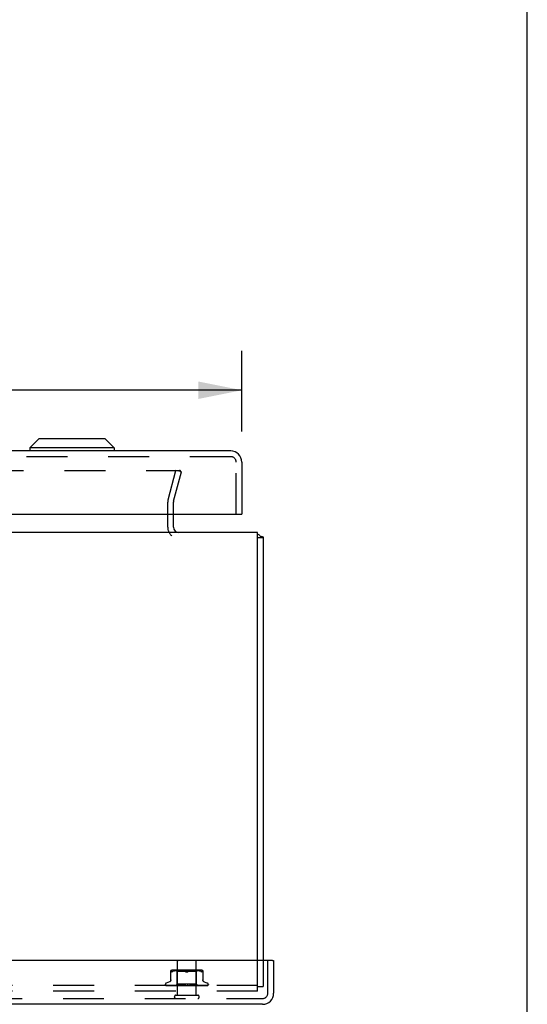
# Model space of a CAD drawing. Header units: inches. Extents: x 0 to 97.1, y 0 to 62.9.
# Tile 36 of 60: x 90.5 to 97.1, y 7.6 to 20.5. Entities that reach past the tile are written whole.
import ezdxf

# ---------------------------------------------------------------- set-up
doc = ezdxf.new("R2010")
doc.units = ezdxf.units.IN
doc.header["$LTSCALE"] = 5.342857
doc.header["$MEASUREMENT"] = 0
doc.linetypes.add('HIDDEN', pattern=[0.2, 0.1, -0.1])
doc.layers.get('0').update_dxf_attribs({"linetype": 'CONTINUOUS'})
for name, color, linetype in [('DEFAULT_2', 8, 'HIDDEN'), ('DIMENSIONS', 7, 'CONTINUOUS'), ('FRONT_COVER', 7, 'CONTINUOUS'), ('REAR_DOOR', 7, 'CONTINUOUS')]:
    doc.layers.add(name, color=color, linetype=linetype)
doc.styles.get("Standard").update_dxf_attribs({"font": 'arial.ttf'})
doc.dimstyles.new('DIMSTYLE_1', dxfattribs={"dimtxt": 0.428571, "dimasz": 0.571429, "dimexe": 0.09, "dimexo": 0.07, "dimgap": 0.0375, "dimtad": 0, "dimtih": 1, "dimtoh": 1, "dimzin": 4, "dimdsep": 46, "dimtxsty": 'Standard', "dimblk": '_FILLED', "dimblk1": '_FILLED', "dimblk2": '_FILLED', "dimcen": 0.09, "dimadec": 3, "dimazin": 1, "dimtfac": 1, "dimtdec": 3, "dimtofl": 0, "dimtmove": 0, "dimatfit": 3, "dimldrblk": '_FILLED', "dimfxl": 0, "dimtolj": 1, "dimtzin": 4, "dimarcsym": 0})

# ---------------------------------------------------------------- blocks, each defined once
blk = doc.blocks.new('_FILLED')
at = {"color": 0, "linetype": 'ByBlock'}
blk.add_solid([(0, 0), (-1, 0.2), (-1, -0.2)], dxfattribs=at)
blk = doc.blocks.new('*D4')
at = {"layer": 'DIMENSIONS', "color": 2, "linetype": 'Continuous'}
for p, q in [((69.785, 15.115), (69.785, 16.169)), ((93.41, 15.115), (93.41, 16.169)), ((69.785, 15.654), (78.741, 15.654)), ((93.41, 15.654), (84.453, 15.654))]:
    blk.add_line(p, q, dxfattribs=at)
at = {"layer": 'DIMENSIONS', "color": 2, "linetype": 'Continuous', "xscale": 0.5714285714, "yscale": 0.5714285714, "zscale": 0.5714285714, "rotation": 180}
blk.add_blockref('_FILLED', (69.785, 15.654), dxfattribs=at)
at = {"layer": 'DIMENSIONS', "color": 2, "linetype": 'Continuous', "xscale": 0.5714285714, "yscale": 0.5714285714, "zscale": 0.5714285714}
blk.add_blockref('_FILLED', (93.41, 15.654), dxfattribs=at)
at = {"layer": 'DIMENSIONS', "color": 2, "linetype": 'Continuous', "insert": (81.597, 15.869), "char_height": 0.42857, "width": 5.28306, "attachment_point": 2, "line_spacing_factor": 0.9}
blk.add_mtext('23.63 REAR DOOR', dxfattribs=at)

msp = doc.modelspace()

# ---------------------------------------------------------------- linework, layer by layer
at = {"color": 7, "linetype": 'Continuous'}
for p, q in [((97.142857, 0), (97.142857, 62.857143)), ((93.615219, 13.729173), (93.690219, 13.729173)), ((93.694219, 12.710673), (93.690219, 12.710673)), ((93.694219, 12.373673), (93.694219, 12.710673)), ((93.694219, 12.373673), (93.690219, 12.373673)), ((93.694219, 9.710673), (93.690219, 9.710673)), ((93.694219, 9.373673), (93.694219, 9.710673)), ((93.694219, 9.373673), (93.690219, 9.373673))]:
    msp.add_line(p, q, dxfattribs=at)
at = {"color": 3, "linetype": 'Continuous'}
for p, q in [((92.515219, 13.862173), (92.515219, 14.035094)), ((93.615219, 13.792173), (69.765219, 13.792173)), ((93.615219, 8.197173), (93.615219, 13.792173)), ((93.690219, 13.729173), (93.690219, 8.197173))]:
    msp.add_line(p, q, dxfattribs=at)
for points in [[(93.647034, 13.750414), (93.648139, 13.749415), (93.649425, 13.74843), (93.650906, 13.747461), (93.652569, 13.746523), (93.654404, 13.745624), (93.656392, 13.744767), (93.658516, 13.743954), (93.660733, 13.743189), (93.663, 13.742472), (93.665285, 13.741798), (93.667546, 13.741164)], [(93.667546, 13.741164), (93.674038, 13.739399), (93.676022, 13.738839), (93.677877, 13.738288), (93.679553, 13.737755), (93.681132, 13.737209), (93.682699, 13.736609), (93.684137, 13.735985), (93.685379, 13.735365), (93.686455, 13.734739), (93.687368, 13.734109), (93.688139, 13.733471), (93.688777, 13.73282), (93.689293, 13.732151), (93.689693, 13.73146), (93.689982, 13.730739), (93.690159, 13.729976), (93.690219, 13.729173)]]:
    msp.add_lwpolyline(points, dxfattribs=at)
for centre, radius, start, end in [((92.585219, 13.862173), 0.07, 180, 270), ((93.545219, 13.647173), 0.145, 45.3986221, 61.1263484)]:
    msp.add_arc(centre, radius, start, end, dxfattribs=at)
at = {"layer": 'DEFAULT_2', "color": 8, "linetype": 'HIDDEN'}
for p, q in [((70.787797, 14.604681), (92.592641, 14.604681)), ((92.444138, 14.220387), (92.547109, 14.604681)), ((92.516582, 14.200976), (92.619553, 14.585269)), ((92.619553, 14.585269), (92.547109, 14.604681)), ((92.594465, 14.6046), (92.592641, 14.604681)), ((92.440219, 13.862173), (92.440219, 14.190623)), ((92.515219, 14.035094), (92.515219, 14.190623)), ((93.615219, 7.792173), (93.615219, 8.197173)), ((93.690219, 8.197173), (93.690219, 7.855173)), ((93.615219, 7.867173), (69.765219, 7.867173)), ((93.615219, 7.792173), (69.765219, 7.792173)), ((93.615219, 7.855173), (93.690219, 7.855173))]:
    msp.add_line(p, q, dxfattribs=at)
for points in [[(92.612215, 14.589329), (92.611761, 14.59103), (92.611149, 14.592683), (92.610385, 14.594276), (92.609473, 14.595796), (92.608423, 14.597229), (92.607242, 14.598564), (92.605941, 14.59979), (92.604529, 14.600897), (92.60302, 14.601876), (92.601424, 14.602718), (92.599757, 14.603417), (92.59803, 14.603966), (92.596259, 14.604362), (92.594465, 14.6046)], [(92.612641, 14.585361), (92.612598, 14.584088), (92.612396, 14.58235), (92.61203, 14.580623)], [(92.612215, 14.589329), (92.612507, 14.587596), (92.612635, 14.585844), (92.612641, 14.585361)]]:
    msp.add_lwpolyline(points, dxfattribs=at)
for centre, radius, start, end in [((92.555219, 14.190623), 0.115, 165, 180), ((92.555219, 14.190623), 0.04, 165, 180), ((92.585219, 13.862173), 0.145, 180, 231.2450787)]:
    msp.add_arc(centre, radius, start, end, dxfattribs=at)
at = {"layer": 'FRONT_COVER', "color": 3, "linetype": 'Continuous'}
for p, q in [((93.810219, 8.197173), (69.570219, 8.197173)), ((93.825219, 8.197173), (93.825219, 7.767173)), ((93.680219, 7.622173), (69.700219, 7.622173))]:
    msp.add_line(p, q, dxfattribs=at)
at = {"layer": 'FRONT_COVER', "color": 8, "linetype": 'HIDDEN'}
for p, q in [((92.566219, 7.740173), (92.566219, 8.187173)), ((92.814219, 7.740173), (92.814219, 8.187173)), ((93.750219, 7.767173), (93.750219, 8.197173)), ((92.481886, 7.934458), (92.481886, 8.063681)), ((92.489166, 8.045351), (92.491271, 8.046027)), ((92.493711, 8.046999), (92.491271, 8.046027)), ((92.493711, 8.046999), (92.496469, 8.048262)), ((92.504931, 8.051867), (92.496469, 8.048262)), ((92.513791, 8.054933), (92.504902, 8.051857)), ((92.869812, 8.069197), (92.510627, 8.069197)), ((92.523149, 8.057442), (92.513743, 8.054918)), ((92.532704, 8.059444), (92.523096, 8.057429)), ((92.542241, 8.060955), (92.532653, 8.059434)), ((92.55161, 8.062059), (92.542191, 8.060948)), ((92.564969, 8.049197), (92.544969, 8.069196)), ((92.560537, 8.062824), (92.551554, 8.062054)), ((92.569187, 8.063307), (92.560455, 8.062818)), ((92.690219, 8.049197), (92.564969, 8.049197)), ((92.564969, 7.886174), (92.564969, 8.049197)), ((92.577569, 8.063593), (92.569072, 8.063302)), ((92.58588, 8.063676), (92.577424, 8.06359)), ((92.594306, 8.063596), (92.58571, 8.063676)), ((92.602893, 8.063308), (92.594117, 8.0636)), ((92.61178, 8.062805), (92.602694, 8.063317)), ((92.620877, 8.062021), (92.611584, 8.062818)), ((92.630191, 8.060913), (92.620697, 8.062039)), ((92.639582, 8.059411), (92.630037, 8.060934)), ((92.648962, 8.057447), (92.639461, 8.059433)), ((92.658186, 8.054972), (92.648879, 8.057467)), ((92.667034, 8.051909), (92.675636, 8.048262)), ((92.815469, 8.049197), (92.690219, 8.049197)), ((92.713404, 8.051909), (92.704803, 8.048262)), ((92.722301, 8.054986), (92.713383, 8.051901)), ((92.73156, 8.057467), (92.722253, 8.054972)), ((92.740857, 8.059411), (92.750248, 8.060913)), ((92.759742, 8.062039), (92.750248, 8.060913)), ((92.768854, 8.062818), (92.759561, 8.062021)), ((92.777744, 8.063317), (92.768659, 8.062805)), ((92.786322, 8.0636), (92.777545, 8.063308)), ((92.794729, 8.063676), (92.786132, 8.063596)), ((92.803014, 8.06359), (92.794558, 8.063676)), ((92.811366, 8.063302), (92.80287, 8.063593)), ((92.819984, 8.062818), (92.811251, 8.063307)), ((92.815469, 8.049197), (92.835469, 8.069196)), ((92.815469, 7.886174), (92.815469, 8.049197)), ((92.828884, 8.062054), (92.819901, 8.062824)), ((92.838248, 8.060948), (92.828828, 8.062059)), ((92.847785, 8.059434), (92.838198, 8.060955)), ((92.857342, 8.057429), (92.847734, 8.059444)), ((92.866695, 8.054918), (92.85729, 8.057442)), ((92.875537, 8.051857), (92.866647, 8.054933)), ((92.875507, 8.051867), (92.883969, 8.048262)), ((92.898553, 8.048262), (92.898366, 8.046999)), ((92.898553, 8.063681), (92.898553, 7.934458)), ((92.408969, 7.883669), (92.408969, 7.882839)), ((92.416318, 7.870601), (92.416982, 7.870116)), ((92.487553, 7.868815), (92.418588, 7.869816)), ((92.462227, 7.914724), (92.419935, 7.899331)), ((92.420006, 7.867173), (92.694559, 7.867173)), ((92.472519, 7.869141), (92.427813, 7.869816)), ((92.428662, 7.869803), (92.429867, 7.869133)), ((92.446536, 7.869815), (92.446072, 7.869855)), ((92.562848, 7.867959), (92.44653, 7.869816)), ((92.509844, 7.868815), (92.449418, 7.869816)), ((92.515153, 7.868507), (92.472519, 7.869141)), ((92.474043, 7.869815), (92.473974, 7.86982)), ((92.473984, 7.86982), (92.480055, 7.869048)), ((92.474069, 7.869815), (92.474043, 7.869815)), ((92.577659, 7.867959), (92.474064, 7.869815)), ((92.477958, 7.869815), (92.477904, 7.869817)), ((92.547431, 7.867959), (92.487268, 7.868815)), ((92.55265, 7.867959), (92.49517, 7.868815)), ((92.596139, 7.867958), (92.509424, 7.869815)), ((92.509429, 7.869814), (92.509559, 7.869805)), ((92.558016, 7.868814), (92.51419, 7.869815)), ((92.520838, 7.868605), (92.528917, 7.867785)), ((92.528917, 7.867785), (92.53521, 7.867173)), ((92.545968, 7.867173), (92.564969, 7.886174)), ((92.547431, 7.86796), (92.547356, 7.867936)), ((92.54738, 7.86796), (92.547407, 7.867936)), ((92.618378, 7.867957), (92.551341, 7.869814)), ((92.551342, 7.869814), (92.551596, 7.869798)), ((92.551602, 7.869797), (92.56413, 7.868599)), ((92.55265, 7.86796), (92.552468, 7.867936)), ((92.552497, 7.86796), (92.55262, 7.867936)), ((92.589791, 7.868813), (92.55681, 7.869814)), ((92.596552, 7.867958), (92.558016, 7.868814)), ((92.562848, 7.86796), (92.562559, 7.867936)), ((92.562599, 7.867959), (92.562805, 7.867936)), ((92.56413, 7.868599), (92.572949, 7.867781)), ((92.815469, 7.886174), (92.564969, 7.886174)), ((92.571402, 7.867173), (92.577264, 7.867936)), ((92.572949, 7.867781), (92.579679, 7.867173)), ((92.577659, 7.867959), (92.577264, 7.867936)), ((92.577323, 7.867959), (92.577596, 7.867936)), ((92.582715, 7.867173), (92.577596, 7.867936)), ((92.589029, 7.867173), (92.596052, 7.867936)), ((92.618856, 7.867957), (92.589791, 7.868813)), ((92.596553, 7.867959), (92.596052, 7.867936)), ((92.596139, 7.867958), (92.596458, 7.867936)), ((92.602861, 7.867173), (92.596458, 7.867936)), ((92.598326, 7.869811), (92.598591, 7.869794)), ((92.643265, 7.867955), (92.598331, 7.869811)), ((92.598619, 7.869792), (92.605364, 7.869184)), ((92.618367, 7.869135), (92.604323, 7.869809)), ((92.605364, 7.869184), (92.616003, 7.868236)), ((92.610314, 7.867173), (92.618243, 7.867936)), ((92.616003, 7.868236), (92.620177, 7.867868)), ((92.618484, 7.867953), (92.618243, 7.867936)), ((92.631876, 7.8685), (92.618367, 7.869135)), ((92.618378, 7.867958), (92.618708, 7.867936)), ((92.618856, 7.867957), (92.618484, 7.867953)), ((92.626164, 7.867173), (92.618708, 7.867936)), ((92.620177, 7.867868), (92.623741, 7.867555)), ((92.623741, 7.867555), (92.626783, 7.86729)), ((92.626783, 7.86729), (92.628131, 7.867173)), ((92.643803, 7.867954), (92.631876, 7.8685)), ((92.634487, 7.867173), (92.643035, 7.867936)), ((92.643803, 7.867954), (92.643035, 7.867936)), ((92.643265, 7.867955), (92.643543, 7.867936)), ((92.651782, 7.867173), (92.643543, 7.867936)), ((92.678789, 7.867173), (92.648852, 7.869792)), ((92.66072, 7.869098), (92.655322, 7.869767)), ((92.660674, 7.867173), (92.669533, 7.867936)), ((92.666008, 7.868467), (92.66072, 7.869098)), ((92.670749, 7.867921), (92.666008, 7.868467)), ((92.687929, 7.867173), (92.696778, 7.867936)), ((92.693747, 7.867173), (92.694124, 7.867367)), ((92.695765, 7.868149), (92.695835, 7.868208)), ((92.695913, 7.868273), (92.695999, 7.868344)), ((92.70621, 7.867173), (92.697315, 7.867936)), ((92.700415, 7.867173), (92.960257, 7.867173)), ((92.715266, 7.867173), (92.723786, 7.867936)), ((92.731771, 7.868493), (92.723404, 7.867947)), ((92.723983, 7.867951), (92.723787, 7.867936)), ((92.757204, 7.869806), (92.723983, 7.86795)), ((92.733052, 7.867173), (92.724309, 7.867936)), ((92.757006, 7.869792), (92.727145, 7.867173)), ((92.741218, 7.869127), (92.731771, 7.868493)), ((92.751002, 7.869801), (92.741218, 7.869127)), ((92.741699, 7.867173), (92.749582, 7.867936)), ((92.773302, 7.868812), (92.74939, 7.867956)), ((92.74939, 7.867957), (92.750071, 7.867936)), ((92.749897, 7.867957), (92.749582, 7.867936)), ((92.806138, 7.869813), (92.749897, 7.867957)), ((92.758346, 7.867173), (92.750071, 7.867936)), ((92.757014, 7.869792), (92.757214, 7.869807)), ((92.766271, 7.867173), (92.773231, 7.867936)), ((92.807068, 7.868814), (92.773114, 7.867958)), ((92.773114, 7.867958), (92.773669, 7.867936)), ((92.773561, 7.867958), (92.773231, 7.867936)), ((92.800386, 7.869812), (92.773302, 7.868812)), ((92.850787, 7.869815), (92.773561, 7.867958)), ((92.781179, 7.867173), (92.773669, 7.867936)), ((92.776928, 7.867173), (92.792868, 7.868598)), ((92.788094, 7.867173), (92.793881, 7.867936)), ((92.792868, 7.868598), (92.805859, 7.869795)), ((92.82128, 7.868506), (92.793804, 7.867959)), ((92.793804, 7.867959), (92.794252, 7.867936)), ((92.79418, 7.867959), (92.793881, 7.867936)), ((92.889599, 7.869815), (92.79418, 7.867959)), ((92.800723, 7.867173), (92.794252, 7.867936)), ((92.805864, 7.869795), (92.806146, 7.869813)), ((92.806379, 7.867173), (92.810783, 7.867936)), ((92.845647, 7.869814), (92.807068, 7.868814)), ((92.921188, 7.869816), (92.810732, 7.867959)), ((92.810732, 7.867959), (92.811074, 7.867936)), ((92.811026, 7.867959), (92.810783, 7.867936)), ((92.816274, 7.867173), (92.811074, 7.867936)), ((92.83371, 7.867933), (92.815469, 7.886174)), ((92.869277, 7.869484), (92.82128, 7.868506)), ((92.840422, 7.868214), (92.823293, 7.867959)), ((92.823293, 7.86796), (92.823528, 7.867936)), ((92.823495, 7.86796), (92.823329, 7.867936)), ((92.823595, 7.867173), (92.834338, 7.868185)), ((92.87948, 7.869141), (92.825762, 7.868214)), ((92.831036, 7.86796), (92.831165, 7.867936)), ((92.889982, 7.868815), (92.831037, 7.867959)), ((92.831139, 7.86796), (92.831063, 7.867936)), ((92.848972, 7.868214), (92.831139, 7.867959)), ((92.834432, 7.867173), (92.833683, 7.86796)), ((92.893951, 7.868815), (92.833684, 7.867959)), ((92.833689, 7.867954), (92.833707, 7.867936)), ((92.834338, 7.868185), (92.842974, 7.869032)), ((92.899554, 7.869141), (92.839959, 7.868214)), ((92.842974, 7.869032), (92.850572, 7.8698)), ((92.850579, 7.869801), (92.850782, 7.869814)), ((92.923216, 7.869485), (92.859703, 7.868506)), ((92.865464, 7.867173), (92.871463, 7.867788)), ((92.885248, 7.869815), (92.869277, 7.869484)), ((92.957261, 7.869816), (92.86928, 7.868507)), ((92.917781, 7.869816), (92.87948, 7.869141)), ((92.889562, 7.869811), (92.889595, 7.869815)), ((92.962786, 7.869816), (92.893951, 7.868815)), ((92.942077, 7.869816), (92.899554, 7.869141)), ((92.958453, 7.869816), (92.912815, 7.869141)), ((92.918211, 7.914724), (92.960503, 7.899331)), ((92.92144, 7.869834), (92.921183, 7.869815)), ((92.944418, 7.869816), (92.923216, 7.869485)), ((92.971469, 7.883669), (92.971469, 7.882839)), ((92.548219, 7.740173), (92.832219, 7.740173)), ((69.700219, 7.697173), (93.680219, 7.697173))]:
    msp.add_line(p, q, dxfattribs=at)
at = {"layer": 'FRONT_COVER', "color": 7, "linetype": 'Continuous'}
msp.add_line((93.810219, 8.197173), (93.825219, 8.197173), dxfattribs=at)
at = {"layer": 'FRONT_COVER', "color": 8, "linetype": 'HIDDEN'}
for points in [[(92.489166, 8.045351), (92.487348, 8.044955), (92.485793, 8.044821), (92.484483, 8.044955), (92.483413, 8.045351), (92.4826, 8.046027), (92.482072, 8.046999), (92.481886, 8.048262)], [(92.675636, 8.048262), (92.667055, 8.051901), (92.658138, 8.054986)], [(92.690219, 8.044824), (92.687833, 8.044911), (92.685394, 8.045195), (92.682917, 8.04568), (92.680442, 8.046356), (92.678009, 8.047215), (92.675636, 8.048262)], [(92.675636, 8.048262), (92.676892, 8.047682), (92.678217, 8.04714), (92.679613, 8.046629), (92.681067, 8.046165), (92.682565, 8.045761), (92.684096, 8.045423), (92.685651, 8.045158), (92.687204, 8.044969), (92.688726, 8.044858), (92.690219, 8.044824)], [(92.690219, 8.044824), (92.692128, 8.044882), (92.694049, 8.045058), (92.695985, 8.045357), (92.697896, 8.045766), (92.699752, 8.046281), (92.701533, 8.046879), (92.703215, 8.047537), (92.704803, 8.048262)], [(92.704803, 8.048262), (92.702427, 8.047214), (92.699992, 8.046354), (92.697516, 8.045678), (92.69504, 8.045195), (92.692603, 8.044911), (92.690219, 8.044824)], [(92.750402, 8.060934), (92.740977, 8.059433), (92.731476, 8.057447)], [(92.895955, 8.044955), (92.894645, 8.044821), (92.893091, 8.044955), (92.891272, 8.045351), (92.889167, 8.046027), (92.886728, 8.046999), (92.883969, 8.048262)], [(92.895955, 8.044955), (92.897025, 8.045351), (92.897839, 8.046027), (92.898366, 8.046999)], [(92.418592, 7.869815), (92.417961, 7.869856), (92.417355, 7.869958), (92.416794, 7.870111), (92.416291, 7.8703), (92.415859, 7.870508)], [(92.415867, 7.870503), (92.416743, 7.870059), (92.418042, 7.86948), (92.419417, 7.868947), (92.42087, 7.868453), (92.422407, 7.867989), (92.42404, 7.867553), (92.425663, 7.867173)], [(92.416283, 7.870627), (92.416266, 7.870638), (92.416318, 7.870601)], [(92.419189, 7.869815), (92.418759, 7.869836), (92.418163, 7.869917), (92.417613, 7.870046), (92.417135, 7.870206), (92.416752, 7.87037), (92.416473, 7.870513), (92.416315, 7.870607), (92.416283, 7.870627)], [(92.416982, 7.870116), (92.417328, 7.869869), (92.417723, 7.869596), (92.418159, 7.869308), (92.418636, 7.869008), (92.419148, 7.868702), (92.419696, 7.868397), (92.420278, 7.868094), (92.420892, 7.867801), (92.421538, 7.86752), (92.422213, 7.867256), (92.422446, 7.867173)], [(92.418029, 7.868008), (92.418165, 7.867939), (92.419037, 7.867542), (92.420006, 7.867173)], [(92.427819, 7.869815), (92.427382, 7.86984), (92.4269, 7.869912), (92.426692, 7.869959)], [(92.426696, 7.869959), (92.428083, 7.869619), (92.430099, 7.869152), (92.432187, 7.868702), (92.434342, 7.868269), (92.436564, 7.867852), (92.438851, 7.867453), (92.440579, 7.867173)], [(92.428262, 7.870027), (92.428206, 7.870047), (92.428159, 7.870066), (92.428226, 7.870034), (92.428399, 7.869945), (92.428662, 7.869803)], [(92.429589, 7.869815), (92.429146, 7.869841), (92.428699, 7.869909), (92.428384, 7.869987), (92.428262, 7.870027)], [(92.49517, 7.868815), (92.451124, 7.869485), (92.429589, 7.869816)], [(92.429867, 7.869133), (92.430364, 7.868864), (92.430895, 7.868585), (92.431458, 7.868303), (92.43205, 7.868021), (92.43267, 7.867746), (92.433317, 7.867481), (92.433987, 7.867231), (92.434154, 7.867173)], [(92.44608, 7.869855), (92.448054, 7.869527), (92.450872, 7.869076), (92.453725, 7.868639), (92.456608, 7.868218), (92.459521, 7.86781), (92.462455, 7.867419), (92.464397, 7.867173)], [(92.448915, 7.869867), (92.44891, 7.869868), (92.448979, 7.869846), (92.449172, 7.869773), (92.449484, 7.86964), (92.449895, 7.869452), (92.45039, 7.869215), (92.451587, 7.868634)], [(92.449417, 7.869815), (92.449164, 7.869829), (92.448967, 7.869856), (92.448915, 7.869867)], [(92.451587, 7.868634), (92.452269, 7.86831), (92.452996, 7.867981), (92.453763, 7.867655), (92.454566, 7.867343), (92.455043, 7.867173)], [(92.481886, 7.942302), (92.481653, 7.938631), (92.480949, 7.934967), (92.479775, 7.931413), (92.478151, 7.928025), (92.476104, 7.924872), (92.473671, 7.922015), (92.470909, 7.919502), (92.467872, 7.917381), (92.464612, 7.915671), (92.462695, 7.914894)], [(92.477904, 7.869817), (92.47791, 7.869816), (92.478036, 7.869792), (92.478313, 7.869715), (92.478728, 7.869572), (92.479255, 7.869363), (92.479854, 7.869104), (92.480516, 7.868805), (92.481227, 7.868479), (92.481989, 7.868133), (92.482815, 7.867774), (92.483695, 7.867418), (92.484358, 7.867173)], [(92.547716, 7.868506), (92.495382, 7.869484), (92.477961, 7.869815)], [(92.480055, 7.869048), (92.483601, 7.868615), (92.487135, 7.868197), (92.490657, 7.867793), (92.496318, 7.867173)], [(92.509567, 7.869805), (92.512549, 7.869481), (92.520838, 7.868605)], [(92.514188, 7.869814), (92.51438, 7.869799), (92.514694, 7.869746), (92.515123, 7.869639), (92.515646, 7.86947), (92.516244, 7.869245), (92.516889, 7.868976), (92.517574, 7.868673), (92.519024, 7.868012)], [(92.519024, 7.868012), (92.519788, 7.867675), (92.520578, 7.867348), (92.521033, 7.867173)], [(92.546041, 7.867173), (92.54632, 7.867365), (92.546632, 7.867556), (92.546978, 7.867746), (92.547356, 7.867936)], [(92.546342, 7.867173), (92.546656, 7.867446), (92.546917, 7.867662), (92.547125, 7.867821), (92.547278, 7.867921), (92.547371, 7.867959), (92.54738, 7.86796)], [(92.546977, 7.867173), (92.547184, 7.867446), (92.547333, 7.867662), (92.547426, 7.867821), (92.547461, 7.867921), (92.547438, 7.867959), (92.547431, 7.86796)], [(92.54778, 7.867173), (92.547636, 7.867365), (92.547526, 7.867556), (92.54745, 7.867746), (92.547407, 7.867936)], [(92.549512, 7.867173), (92.550205, 7.867365), (92.550928, 7.867556), (92.551683, 7.867746), (92.552468, 7.867936)], [(92.550908, 7.867173), (92.551318, 7.867446), (92.55168, 7.867662), (92.551996, 7.867821), (92.552261, 7.867921), (92.552468, 7.867959), (92.552497, 7.86796)], [(92.554668, 7.867173), (92.554106, 7.867365), (92.553577, 7.867556), (92.553082, 7.867746), (92.55262, 7.867936)], [(92.552789, 7.867173), (92.552881, 7.867446), (92.552914, 7.867662), (92.552888, 7.867821), (92.552804, 7.867921), (92.55265, 7.86796)], [(92.556801, 7.869813), (92.556929, 7.869807), (92.557377, 7.869756), (92.557927, 7.869643), (92.558557, 7.869459), (92.559239, 7.869212), (92.559958, 7.868913), (92.560688, 7.868581)], [(92.558069, 7.867173), (92.55915, 7.867365), (92.560258, 7.867556), (92.561395, 7.867746), (92.562559, 7.867936)], [(92.560509, 7.867173), (92.560999, 7.867446), (92.56145, 7.867662), (92.561863, 7.867821), (92.562231, 7.867921), (92.562544, 7.867959), (92.562599, 7.867959)], [(92.560688, 7.868581), (92.562169, 7.867872), (92.562919, 7.867523), (92.563728, 7.867173)], [(92.566455, 7.867173), (92.565495, 7.867365), (92.564567, 7.867556), (92.56367, 7.867746), (92.562805, 7.867936)], [(92.563567, 7.867173), (92.563542, 7.867446), (92.563457, 7.867662), (92.563313, 7.867821), (92.563113, 7.867921), (92.562848, 7.86796)], [(92.574797, 7.867173), (92.575351, 7.867446), (92.575874, 7.867662), (92.576369, 7.867821), (92.576826, 7.867921), (92.577234, 7.867959), (92.577323, 7.867959)], [(92.578924, 7.867173), (92.578781, 7.867446), (92.578582, 7.867662), (92.578325, 7.867821), (92.578016, 7.867921), (92.577659, 7.867959)], [(92.593258, 7.867173), (92.593859, 7.867447), (92.594435, 7.867663), (92.594987, 7.867821), (92.595511, 7.86792), (92.596, 7.867958), (92.596139, 7.867958)], [(92.598302, 7.867173), (92.598048, 7.867446), (92.597742, 7.867662), (92.597381, 7.867821), (92.596974, 7.867921), (92.596553, 7.867959)], [(92.604305, 7.869809), (92.604904, 7.86975), (92.605577, 7.869615), (92.606281, 7.869405), (92.606969, 7.869144), (92.60764, 7.868846), (92.608278, 7.868529), (92.608891, 7.868205), (92.609489, 7.867882), (92.610082, 7.867565), (92.610688, 7.867258), (92.610865, 7.867173)], [(92.615223, 7.867173), (92.615841, 7.867446), (92.61645, 7.867662), (92.617053, 7.867821), (92.617636, 7.867921), (92.618186, 7.867959), (92.618378, 7.867958)], [(92.621003, 7.867173), (92.620675, 7.867427), (92.620308, 7.867633), (92.619899, 7.86779), (92.619456, 7.867898), (92.618985, 7.867952), (92.618856, 7.867957)], [(92.639898, 7.867173), (92.640516, 7.867446), (92.641135, 7.867662), (92.64176, 7.867821), (92.642376, 7.867921), (92.642968, 7.867959), (92.643265, 7.867955)], [(92.646206, 7.867173), (92.645759, 7.867446), (92.645275, 7.867662), (92.644749, 7.867821), (92.644194, 7.867921), (92.643803, 7.867954)], [(92.655236, 7.869776), (92.655661, 7.869714), (92.656325, 7.86956), (92.656964, 7.869346), (92.657543, 7.869099), (92.658067, 7.868832), (92.658533, 7.868561), (92.658954, 7.868293), (92.659347, 7.868028), (92.659722, 7.867771), (92.660091, 7.867523), (92.660476, 7.867275), (92.660646, 7.867173)], [(92.666392, 7.867173), (92.666987, 7.867446), (92.667594, 7.867662), (92.668218, 7.867821), (92.668845, 7.867921), (92.669458, 7.867959), (92.670065, 7.867936)], [(92.670749, 7.867921), (92.670146, 7.867959), (92.669533, 7.867936)], [(92.672999, 7.867173), (92.672479, 7.867446), (92.67193, 7.867662), (92.671349, 7.867821), (92.670749, 7.867921)], [(92.696499, 7.868712), (92.696204, 7.868518), (92.695814, 7.868275), (92.695408, 7.868036), (92.694982, 7.8678), (92.694535, 7.867568), (92.694124, 7.867367)], [(92.694124, 7.867367), (92.694298, 7.867446), (92.694871, 7.867662), (92.695472, 7.867821), (92.696086, 7.867921), (92.696698, 7.867959), (92.697315, 7.867936)], [(92.694559, 7.867173), (92.694808, 7.867342), (92.695008, 7.867491), (92.695174, 7.867624), (92.695292, 7.867725), (92.695379, 7.867802), (92.695434, 7.867852)], [(92.695434, 7.867852), (92.695558, 7.867965), (92.695603, 7.868005), (92.695651, 7.868049)], [(92.69552, 7.867935), (92.695558, 7.867965), (92.695641, 7.868038), (92.695774, 7.868155), (92.695958, 7.86831), (92.696198, 7.868498), (92.696499, 7.868712)], [(92.696095, 7.86842), (92.696201, 7.868501), (92.696319, 7.868588), (92.696451, 7.86868), (92.69651, 7.86872)], [(92.69651, 7.86872), (92.696843, 7.868929), (92.697251, 7.869151), (92.697718, 7.869361), (92.698239, 7.869545), (92.69881, 7.86969), (92.699406, 7.869782), (92.699998, 7.869816), (92.700584, 7.869792)], [(92.700415, 7.867173), (92.699839, 7.867446), (92.699247, 7.867662), (92.698632, 7.867821), (92.698008, 7.867921), (92.697393, 7.867959), (92.696778, 7.867936)], [(92.720975, 7.867173), (92.721461, 7.867446), (92.72198, 7.867662), (92.722536, 7.867821), (92.723115, 7.867921), (92.723404, 7.867948)], [(92.723404, 7.867948), (92.723705, 7.867959), (92.724309, 7.867936)], [(92.727462, 7.867173), (92.726853, 7.867446), (92.726237, 7.867662), (92.72561, 7.867821), (92.724986, 7.867921), (92.72438, 7.867959), (92.723983, 7.867951)], [(92.744891, 7.867173), (92.74515, 7.867312), (92.745658, 7.8676), (92.746652, 7.868189)], [(92.746652, 7.868189), (92.747168, 7.868487), (92.747715, 7.868781), (92.748304, 7.869066), (92.748929, 7.869324), (92.749593, 7.869545), (92.750259, 7.869704), (92.750895, 7.869792), (92.751042, 7.869803)], [(92.747091, 7.867173), (92.747495, 7.867446), (92.74794, 7.867662), (92.748432, 7.867821), (92.748956, 7.867921), (92.74939, 7.867957)], [(92.753163, 7.867173), (92.752542, 7.867446), (92.751926, 7.867662), (92.751309, 7.867821), (92.750706, 7.867921), (92.750132, 7.867959), (92.749897, 7.867957)], [(92.771152, 7.867173), (92.771459, 7.867446), (92.771815, 7.867662), (92.772223, 7.867821), (92.772673, 7.867921), (92.773114, 7.867958)], [(92.776589, 7.867173), (92.775979, 7.867446), (92.775384, 7.867662), (92.7748, 7.867821), (92.774241, 7.867921), (92.77372, 7.867959), (92.773561, 7.867958)], [(92.792288, 7.867173), (92.792487, 7.867446), (92.792741, 7.867662), (92.793051, 7.867821), (92.793411, 7.867921), (92.793804, 7.867959)], [(92.793591, 7.867173), (92.794233, 7.867467), (92.794902, 7.867794)], [(92.796894, 7.867173), (92.796316, 7.867446), (92.795764, 7.867662), (92.795234, 7.867821), (92.794739, 7.867921), (92.794289, 7.867959), (92.79418, 7.867959)], [(92.794902, 7.867794), (92.796253, 7.868473), (92.796952, 7.868808), (92.797668, 7.869121), (92.798384, 7.869392), (92.79909, 7.869607), (92.799737, 7.869745), (92.800288, 7.869806), (92.800397, 7.869812)], [(92.809734, 7.867173), (92.809819, 7.867446), (92.809961, 7.867662), (92.810163, 7.867821), (92.810418, 7.867921), (92.810732, 7.867959)], [(92.813343, 7.867173), (92.812818, 7.867446), (92.81233, 7.867662), (92.811873, 7.867821), (92.811459, 7.867921), (92.811097, 7.867959), (92.811026, 7.867959)], [(92.820467, 7.867173), (92.821231, 7.867365), (92.821963, 7.867556), (92.822662, 7.867746), (92.823329, 7.867936)], [(92.822861, 7.867173), (92.822828, 7.867446), (92.822853, 7.867662), (92.822939, 7.867821), (92.823082, 7.867921), (92.823293, 7.86796)], [(92.825342, 7.867173), (92.82489, 7.867446), (92.824482, 7.867662), (92.824115, 7.867821), (92.823797, 7.867921), (92.823536, 7.867959), (92.823495, 7.86796)], [(92.827269, 7.867173), (92.826378, 7.867365), (92.825458, 7.867556), (92.824508, 7.867746), (92.823528, 7.867936)], [(92.829846, 7.867173), (92.830201, 7.867365), (92.830522, 7.867556), (92.830809, 7.867746), (92.831063, 7.867936)], [(92.831194, 7.867173), (92.831044, 7.867446), (92.830952, 7.867662), (92.830919, 7.867821), (92.830943, 7.867921), (92.831036, 7.86796)], [(92.832457, 7.867173), (92.832094, 7.867446), (92.831781, 7.867662), (92.831517, 7.867821), (92.831307, 7.867921), (92.831157, 7.867959), (92.831139, 7.86796)], [(92.83331, 7.867173), (92.832822, 7.867365), (92.832302, 7.867556), (92.831749, 7.867746), (92.831165, 7.867936)], [(92.83418, 7.867173), (92.834112, 7.867365), (92.83401, 7.867556), (92.833875, 7.867746), (92.833707, 7.867936)], [(92.838717, 7.867173), (92.838871, 7.867233), (92.839717, 7.867588), (92.840538, 7.867958)], [(92.840538, 7.867958), (92.842128, 7.868694), (92.842888, 7.869027), (92.843616, 7.869319), (92.84428, 7.869547), (92.84486, 7.869704), (92.845326, 7.869787), (92.845648, 7.869814)], [(92.871463, 7.867788), (92.875246, 7.868191), (92.879064, 7.868609), (92.882913, 7.869041), (92.889553, 7.869811)], [(92.878585, 7.867173), (92.879117, 7.867372), (92.879949, 7.86771), (92.880745, 7.868057), (92.88222, 7.868724)], [(92.88222, 7.868724), (92.8829, 7.869027), (92.883528, 7.869292), (92.884096, 7.869511), (92.884573, 7.86967), (92.884933, 7.869765), (92.885161, 7.869806), (92.885248, 7.869814), (92.88525, 7.869814)], [(92.917744, 7.914894), (92.915826, 7.915671), (92.912566, 7.917381), (92.90953, 7.919502), (92.906767, 7.922015), (92.904334, 7.924872), (92.902288, 7.928025), (92.900663, 7.931413), (92.89949, 7.934967), (92.898786, 7.938631), (92.898553, 7.942302)], [(92.90103, 7.867173), (92.903085, 7.867411), (92.906314, 7.8678), (92.909544, 7.868205), (92.912766, 7.868625), (92.915978, 7.869059), (92.92143, 7.869833)], [(92.911731, 7.867173), (92.911966, 7.867256), (92.912869, 7.8676), (92.913723, 7.867958), (92.914511, 7.868311), (92.915896, 7.868957)], [(92.915896, 7.868957), (92.916488, 7.869231), (92.91702, 7.869468), (92.917455, 7.869648), (92.917642, 7.869718)], [(92.917642, 7.869718), (92.917771, 7.869763), (92.917956, 7.869819), (92.918011, 7.869832), (92.917926, 7.869822), (92.917782, 7.869815)], [(92.929022, 7.867173), (92.930852, 7.867432), (92.93347, 7.867826), (92.936044, 7.868237), (92.938569, 7.868663), (92.941045, 7.869104), (92.943465, 7.869559), (92.945147, 7.869891)], [(92.936948, 7.867173), (92.937578, 7.867399), (92.938308, 7.867689), (92.939009, 7.867991), (92.939676, 7.868299), (92.940306, 7.868606), (92.940896, 7.868903), (92.941922, 7.86943)], [(92.941922, 7.86943), (92.942338, 7.869641), (92.942674, 7.869805), (92.942899, 7.869906), (92.942956, 7.86993)], [(92.942956, 7.86993), (92.942986, 7.869941), (92.942933, 7.869925), (92.942744, 7.86988), (92.942422, 7.869834), (92.942078, 7.869815)], [(92.945147, 7.86989), (92.944876, 7.869846), (92.944413, 7.869815)], [(92.948465, 7.867173), (92.950114, 7.867488), (92.952066, 7.867898), (92.953935, 7.868329), (92.955723, 7.868779), (92.957432, 7.86925), (92.959058, 7.869743), (92.960163, 7.870107)], [(92.95332, 7.867173), (92.953977, 7.867414), (92.954693, 7.867707), (92.955375, 7.868016), (92.95602, 7.868333), (92.956628, 7.868653), (92.957195, 7.868969), (92.957717, 7.869275), (92.958193, 7.869563), (92.95895, 7.870034)], [(92.959294, 7.870244), (92.959323, 7.870261), (92.959328, 7.870265), (92.959209, 7.870208), (92.958967, 7.870113), (92.958608, 7.87), (92.958155, 7.869899), (92.957634, 7.869833), (92.957259, 7.869815)], [(92.960154, 7.870103), (92.960098, 7.870084), (92.959606, 7.869949), (92.959027, 7.869852), (92.958448, 7.869815)], [(92.95876, 7.867173), (92.960282, 7.867629), (92.961592, 7.8681), (92.962826, 7.868626), (92.964006, 7.869222), (92.965155, 7.869926), (92.966282, 7.870793), (92.967126, 7.871618)], [(92.95895, 7.870034), (92.959197, 7.870186), (92.959294, 7.870244)], [(92.960259, 7.867173), (92.960596, 7.867298), (92.961019, 7.867466), (92.961431, 7.867644), (92.961832, 7.867829), (92.962221, 7.86802), (92.962597, 7.868217), (92.96296, 7.868418), (92.96331, 7.868622), (92.963647, 7.868828), (92.96397, 7.869036), (92.964279, 7.869244), (92.964576, 7.869452), (92.964858, 7.869658), (92.965126, 7.869863), (92.965379, 7.870063), (92.965616, 7.870258), (92.965838, 7.870447), (92.966043, 7.870628), (92.966232, 7.870798), (92.966404, 7.870958), (92.966555, 7.871102), (92.966679, 7.871222)], [(92.966679, 7.871222), (92.966944, 7.871481), (92.966956, 7.871492), (92.966934, 7.871471), (92.96687, 7.871412), (92.966747, 7.871304), (92.966584, 7.87117), (92.966394, 7.871024), (92.966179, 7.870874), (92.965951, 7.870728), (92.965706, 7.870586), (92.965445, 7.87045), (92.965169, 7.870324), (92.964879, 7.870208), (92.964578, 7.870104), (92.964265, 7.870014), (92.963944, 7.86994), (92.963615, 7.869882), (92.963279, 7.869842), (92.962938, 7.869819), (92.962783, 7.869815)]]:
    msp.add_lwpolyline(points, dxfattribs=at)
for centre, radius, start, end in [((92.576219, 8.187173), 0.01, 89.9999973, 180), ((92.804219, 8.187173), 0.01, 0, 90.0000027), ((92.510627, 7.991619), 0.077578, 90, 112.0760652), ((92.869812, 7.991619), 0.077578, 67.9239348, 90), ((92.425636, 7.883669), 0.016667, 110, 180), ((92.425636, 7.882839), 0.016667, 180, 242.8512306), ((92.954803, 7.883669), 0.016667, 0, 70), ((92.954803, 7.882839), 0.016667, 317.7646594, 360), ((92.548219, 7.718673), 0.0215, 89.9999993, 270.0000001), ((92.832219, 7.718673), 0.0215, 269.9999999, 90.0000007), ((93.680219, 7.767173), 0.07, 270, 360)]:
    msp.add_arc(centre, radius, start, end, dxfattribs=at)
at = {"layer": 'FRONT_COVER', "color": 3, "linetype": 'Continuous'}
msp.add_arc((93.680219, 7.767173), 0.145, 270, 360, dxfattribs=at)
at = {"layer": 'REAR_DOOR', "color": 7, "linetype": 'Continuous'}
for p, q in [((90.754849, 15.017574), (90.636739, 14.899464)), ((91.620985, 15.017574), (90.754855, 15.017574)), ((91.620991, 15.017574), (91.739101, 14.899464)), ((91.739101, 14.899464), (90.636739, 14.899464)), ((90.636739, 14.899464), (90.636739, 14.860094)), ((91.739101, 14.899464), (91.739101, 14.860094)), ((93.394719, 14.035094), (93.409719, 14.035094))]:
    msp.add_line(p, q, dxfattribs=at)
at = {"layer": 'REAR_DOOR', "color": 3, "linetype": 'Continuous'}
for p, q in [((93.264719, 14.860094), (69.929719, 14.860094)), ((93.409719, 14.715094), (93.409719, 14.035094)), ((69.799719, 14.035094), (93.394719, 14.035094))]:
    msp.add_line(p, q, dxfattribs=at)
at = {"layer": 'REAR_DOOR', "color": 8, "linetype": 'HIDDEN'}
for p, q in [((93.264719, 14.785094), (69.929719, 14.785094)), ((93.334719, 14.035094), (93.334719, 14.715094))]:
    msp.add_line(p, q, dxfattribs=at)
at = {"layer": 'REAR_DOOR', "color": 3, "linetype": 'Continuous'}
msp.add_arc((93.264719, 14.715094), 0.145, 0, 90, dxfattribs=at)
at = {"layer": 'REAR_DOOR', "color": 8, "linetype": 'HIDDEN'}
msp.add_arc((93.264719, 14.715094), 0.07, 0, 90, dxfattribs=at)

# ---------------------------------------------------------------- dimensions: what is measured, and where the dimension line sits
at = {"layer": 'DIMENSIONS', "color": 2, "linetype": 'Continuous'}
dim = msp.add_linear_dim(base=(93.4097191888, 15.6544289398), p1=(69.7847191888, 15.0450939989), p2=(93.4097191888, 15.0450939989), text='<> REAR DOOR', dimstyle='DIMSTYLE_1', dxfattribs=at)
dim.commit()
dim.dimension.update_dxf_attribs({"geometry": '*D4', "text_midpoint": (81.5972191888, 15.6544289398), "dimtype": 160})

doc.saveas('drawing.dxf')
